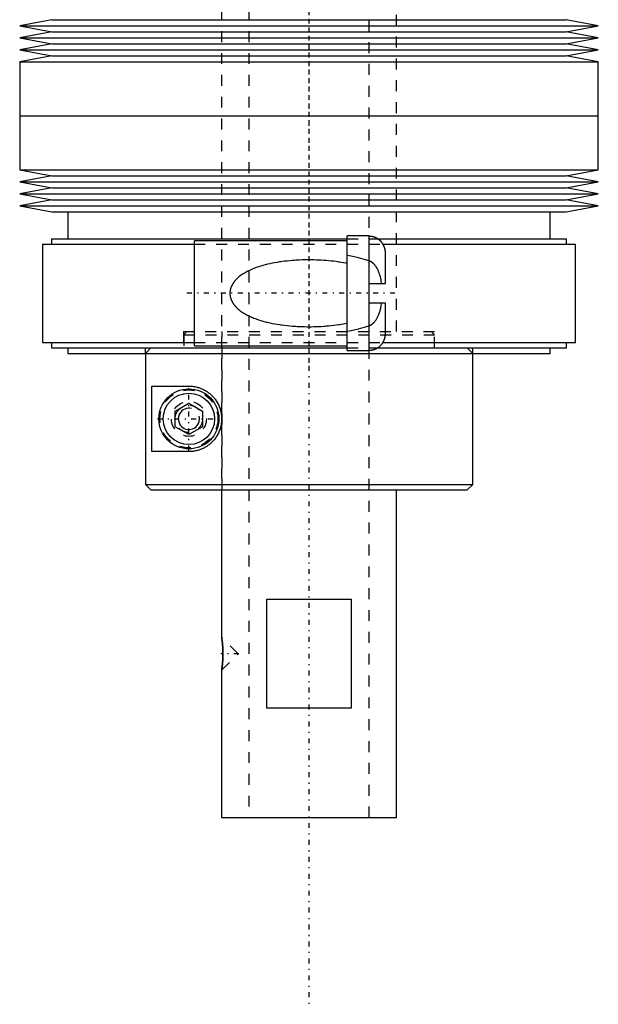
# Model space of a CAD drawing. Extents: x -88 to 88, y -517 to 214.
# Tile 1 of 6: x -27 to 27, y -517 to -427. Entities that reach past the tile are written whole.
import ezdxf

# ---------------------------------------------------------------- set-up
doc = ezdxf.new("R2010")
doc.units = 0
doc.linetypes.add('CENTER', pattern=[1.5, 0.45, -0.5, 0.05, -0.5])
doc.linetypes.add('DASHED', pattern=[2, 1, -1])
for name, color, linetype in [('AM_0', 7, 'CONTINUOUS'), ('AM_10', 7, 'CONTINUOUS'), ('AM_3', 7, 'DASHED'), ('AM_7', 7, 'CENTER')]:
    doc.layers.add(name, color=color, linetype=linetype)

msp = doc.modelspace()

# ---------------------------------------------------------------- linework, layer by layer
at = {"layer": 'AM_0', "color": 7, "linetype": 'CONTINUOUS'}
for p, q in [((-23.55, -426.95), (-26.5, -427.5)), ((-23.55, -426.95), (23.55, -426.95)), ((26.5, -427.5), (23.55, -426.95)), ((-26.5, -427.5), (-23.55, -428.05)), ((-26.5, -427.5), (26.5, -427.5)), ((-23.55, -428.05), (-26.5, -428.6)), ((-23.55, -428.05), (23.55, -428.05)), ((23.55, -428.05), (26.5, -427.5)), ((26.5, -428.6), (23.55, -428.05)), ((-26.5, -428.6), (-23.55, -429.15)), ((-26.5, -428.6), (26.5, -428.6)), ((23.55, -429.15), (26.5, -428.6)), ((-23.55, -429.15), (-26.5, -429.7)), ((-26.5, -429.7), (-23.55, -430.25)), ((-26.5, -429.7), (26.5, -429.7)), ((-23.55, -429.15), (23.55, -429.15)), ((26.5, -429.7), (23.55, -429.15)), ((23.55, -430.25), (26.5, -429.7)), ((-23.55, -430.25), (-26.5, -430.8)), ((-26.5, -430.8), (-26.5, -435.75)), ((-26.5, -430.8), (26.5, -430.8)), ((-23.55, -430.25), (23.55, -430.25)), ((26.5, -430.8), (23.55, -430.25)), ((26.5, -435.75), (26.5, -430.8)), ((-26.5, -435.75), (-26.5, -440.7)), ((-26.5, -435.75), (26.5, -435.75)), ((-26.5, -435.75), (0, -435.75)), ((26.5, -440.7), (26.5, -435.75)), ((-26.5, -440.7), (-23.55, -441.25)), ((-26.5, -440.7), (26.5, -440.7)), ((23.55, -441.25), (26.5, -440.7)), ((-23.55, -441.25), (-26.5, -441.8)), ((-23.55, -441.25), (23.55, -441.25)), ((26.5, -441.8), (23.55, -441.25)), ((-26.5, -441.8), (-23.55, -442.35)), ((-26.5, -441.8), (26.5, -441.8)), ((-23.55, -442.35), (-26.5, -442.9)), ((-23.55, -442.35), (23.55, -442.35)), ((23.55, -442.35), (26.5, -441.8)), ((26.5, -442.9), (23.55, -442.35)), ((-26.5, -442.9), (-23.55, -443.45)), ((-26.5, -442.9), (26.5, -442.9)), ((-23.55, -443.45), (-26.5, -444)), ((-23.55, -443.45), (23.55, -443.45)), ((23.55, -443.45), (26.5, -442.9)), ((26.5, -444), (23.55, -443.45)), ((-26.5, -444), (-23.55, -444.55)), ((-26.5, -444), (26.5, -444)), ((23.55, -444.55), (26.5, -444)), ((-23.55, -444.55), (23.55, -444.55)), ((-22.1, -444.55), (-22.1, -447)), ((22.1, -447), (22.1, -444.55)), ((-23.6, -447), (-23.6, -447.5)), ((-23.6, -447), (3.504, -447)), ((5.5, -446.75), (3.5, -446.75)), ((3.5, -457.25), (3.5, -446.75)), ((5.5, -457.25), (5.5, -446.75)), ((6.272, -447), (23.6, -447)), ((23.6, -447.5), (23.6, -447)), ((-24.4, -447.5), (-24.4, -456.5)), ((-24.4, -447.5), (-10.5, -447.5)), ((3.5, -447.2), (-10.5, -447.2)), ((-10.5, -456.8), (-10.5, -447.2)), ((6.779, -447.5), (24.4, -447.5)), ((24.4, -456.5), (24.4, -447.5)), ((7, -451.1), (7, -448.298)), ((5.5, -451.1), (7, -451.1)), ((7, -452.9), (5.5, -452.9)), ((7, -455.702), (7, -452.9)), ((-24.4, -456.5), (-10.5, -456.5)), ((-23.6, -456.5), (-23.6, -457)), ((-23.6, -457), (3.504, -457)), ((-22.1, -457), (-22.1, -457.5)), ((-10.5, -456.8), (3.5, -456.8)), ((6.278, -457), (23.6, -457)), ((6.779, -456.5), (24.4, -456.5)), ((22.1, -457.5), (22.1, -457)), ((23.6, -457), (23.6, -456.5)), ((-22.1, -457.5), (22.1, -457.5)), ((-14.981, -457.5), (-14.981, -469.5)), ((3.5, -457.25), (5.5, -457.25)), ((15, -469.5), (15, -457.5)), ((-14.385, -460.5), (-11, -460.5)), ((-14.385, -466.5), (-14.385, -460.5)), ((-12.25, -462.778), (-11, -462.057)), ((-11, -462.057), (-9.75, -462.778)), ((-12.25, -464.222), (-12.25, -462.778)), ((-9.75, -462.778), (-9.75, -464.222)), ((-11, -464.943), (-12.25, -464.222)), ((-9.75, -464.222), (-11, -464.943)), ((-11, -466.5), (-14.385, -466.5)), ((-14.981, -469.5), (15, -469.5)), ((-14.481, -470), (-14.981, -469.5)), ((14.5, -470), (15, -469.5)), ((-14.481, -470), (14.5, -470)), ((-8, -470), (-8, -483.5)), ((8, -500), (8, -470)), ((-3.873, -480), (3.873, -480)), ((-3.873, -490), (-3.873, -480)), ((3.873, -480), (3.873, -490)), ((-7.995, -483.53), (-8, -483.503)), ((-7.981, -483.622), (-7.989, -483.569)), ((-7.95, -483.861), (-7.961, -483.77)), ((-8, -486.5), (-7.995, -486.468)), ((-8, -486.5), (-8, -500)), ((-7.991, -486.441), (-7.974, -486.329)), ((-7.961, -486.228), (-7.949, -486.134)), ((3.873, -490), (-3.873, -490)), ((-8, -500), (8, -500))]:
    msp.add_line(p, q, dxfattribs=at)
for points in [[(7, -448.298, 0), (7, -448.288, 0), (7, -448.267, 0), (6.999, -448.246, 0), (6.999, -448.235, 0), (6.998, -448.224, 0), (6.997, -448.203, 0), (6.996, -448.181, 0), (6.994, -448.159, 0), (6.992, -448.137, 0), (6.989, -448.115, 0), (6.988, -448.104, 0), (6.986, -448.093, 0), (6.983, -448.071, 0), (6.98, -448.049, 0), (6.976, -448.026, 0), (6.972, -448.004, 0), (6.967, -447.982, 0), (6.965, -447.971, 0), (6.962, -447.96, 0), (6.957, -447.938, 0), (6.952, -447.916, 0), (6.949, -447.906, 0), (6.946, -447.895, 0), (6.94, -447.873, 0), (6.934, -447.852, 0), (6.93, -447.842, 0), (6.927, -447.831, 0), (6.92, -447.81, 0), (6.913, -447.79, 0), (6.906, -447.77, 0), (6.899, -447.75, 0), (6.891, -447.73, 0), (6.887, -447.721, 0), (6.883, -447.711, 0), (6.875, -447.692, 0), (6.866, -447.673, 0), (6.858, -447.653, 0), (6.848, -447.634, 0), (6.839, -447.614, 0), (6.834, -447.604, 0), (6.829, -447.595, 0), (6.818, -447.575, 0), (6.808, -447.556, 0), (6.797, -447.536, 0), (6.785, -447.517, 0), (6.774, -447.498, 0), (6.768, -447.488, 0), (6.762, -447.479, 0), (6.75, -447.46, 0), (6.737, -447.441, 0), (6.724, -447.422, 0), (6.711, -447.404, 0), (6.698, -447.386, 0), (6.691, -447.377, 0), (6.684, -447.368, 0), (6.671, -447.351, 0), (6.657, -447.333, 0), (6.643, -447.316, 0), (6.628, -447.3, 0), (6.614, -447.284, 0), (6.607, -447.276, 0), (6.6, -447.268, 0), (6.585, -447.252, 0), (6.571, -447.237, 0), (6.563, -447.23, 0), (6.556, -447.222, 0), (6.541, -447.208, 0), (6.526, -447.193, 0), (6.518, -447.186, 0), (6.51, -447.178, 0), (6.494, -447.164, 0), (6.478, -447.15, 0), (6.461, -447.135, 0), (6.444, -447.121, 0), (6.427, -447.107, 0), (6.418, -447.1, 0), (6.409, -447.094, 0), (6.392, -447.08, 0), (6.373, -447.067, 0), (6.355, -447.054, 0), (6.336, -447.041, 0), (6.318, -447.029, 0), (6.308, -447.022, 0), (6.299, -447.016, 0), (6.28, -447.004, 0), (6.26, -446.993, 0), (6.241, -446.982, 0), (6.222, -446.971, 0), (6.202, -446.96, 0), (6.193, -446.955, 0), (6.183, -446.95, 0), (6.163, -446.94, 0), (6.144, -446.931, 0), (6.124, -446.921, 0), (6.105, -446.913, 0), (6.086, -446.904, 0), (6.076, -446.9, 0), (6.067, -446.896, 0), (6.047, -446.889, 0), (6.028, -446.881, 0), (6.008, -446.873, 0), (5.987, -446.866, 0), (5.967, -446.859, 0), (5.956, -446.856, 0), (5.946, -446.853, 0), (5.925, -446.846, 0), (5.903, -446.84, 0), (5.892, -446.837, 0), (5.882, -446.834, 0), (5.86, -446.829, 0), (5.838, -446.823, 0), (5.827, -446.821, 0), (5.816, -446.818, 0), (5.794, -446.814, 0), (5.772, -446.809, 0), (5.75, -446.805, 0), (5.728, -446.802, 0), (5.705, -446.799, 0), (5.694, -446.797, 0), (5.683, -446.796, 0), (5.661, -446.793, 0), (5.639, -446.791, 0), (5.617, -446.789, 0), (5.595, -446.787, 0), (5.574, -446.786, 0), (5.563, -446.786, 0), (5.552, -446.785, 0), (5.531, -446.785, 0), (5.51, -446.784, 0), (5.5, -446.784, 0)], [(5.5, -457.216, 0), (5.51, -457.216, 0), (5.531, -457.215, 0), (5.552, -457.215, 0), (5.563, -457.214, 0), (5.574, -457.214, 0), (5.595, -457.213, 0), (5.617, -457.211, 0), (5.639, -457.209, 0), (5.661, -457.207, 0), (5.683, -457.204, 0), (5.694, -457.203, 0), (5.705, -457.201, 0), (5.728, -457.198, 0), (5.75, -457.195, 0), (5.772, -457.191, 0), (5.794, -457.186, 0), (5.816, -457.182, 0), (5.827, -457.179, 0), (5.838, -457.177, 0), (5.86, -457.171, 0), (5.882, -457.166, 0), (5.892, -457.163, 0), (5.903, -457.16, 0), (5.925, -457.154, 0), (5.946, -457.147, 0), (5.956, -457.144, 0), (5.967, -457.141, 0), (5.987, -457.134, 0), (6.008, -457.127, 0), (6.028, -457.119, 0), (6.047, -457.111, 0), (6.067, -457.104, 0), (6.076, -457.1, 0), (6.086, -457.096, 0), (6.105, -457.087, 0), (6.124, -457.079, 0), (6.144, -457.069, 0), (6.163, -457.06, 0), (6.183, -457.05, 0), (6.193, -457.045, 0), (6.202, -457.04, 0), (6.222, -457.029, 0), (6.241, -457.018, 0), (6.26, -457.007, 0), (6.28, -456.996, 0), (6.299, -456.984, 0), (6.308, -456.978, 0), (6.318, -456.971, 0), (6.336, -456.959, 0), (6.355, -456.946, 0), (6.373, -456.933, 0), (6.392, -456.92, 0), (6.409, -456.906, 0), (6.418, -456.9, 0), (6.427, -456.893, 0), (6.444, -456.879, 0), (6.461, -456.865, 0), (6.478, -456.85, 0), (6.494, -456.836, 0), (6.51, -456.822, 0), (6.518, -456.814, 0), (6.526, -456.807, 0), (6.541, -456.792, 0), (6.556, -456.778, 0), (6.563, -456.77, 0), (6.571, -456.763, 0), (6.585, -456.748, 0), (6.6, -456.732, 0), (6.607, -456.724, 0), (6.614, -456.716, 0), (6.628, -456.7, 0), (6.643, -456.684, 0), (6.657, -456.667, 0), (6.671, -456.649, 0), (6.684, -456.632, 0), (6.691, -456.623, 0), (6.698, -456.614, 0), (6.711, -456.596, 0), (6.724, -456.578, 0), (6.737, -456.559, 0), (6.75, -456.54, 0), (6.762, -456.521, 0), (6.768, -456.512, 0), (6.774, -456.502, 0), (6.785, -456.483, 0), (6.797, -456.464, 0), (6.808, -456.444, 0), (6.818, -456.425, 0), (6.829, -456.405, 0), (6.834, -456.396, 0), (6.839, -456.386, 0), (6.848, -456.366, 0), (6.858, -456.347, 0), (6.866, -456.327, 0), (6.875, -456.308, 0), (6.883, -456.289, 0), (6.887, -456.279, 0), (6.891, -456.27, 0), (6.899, -456.25, 0), (6.906, -456.23, 0), (6.913, -456.21, 0), (6.92, -456.19, 0), (6.927, -456.169, 0), (6.93, -456.158, 0), (6.934, -456.148, 0), (6.94, -456.127, 0), (6.946, -456.105, 0), (6.949, -456.094, 0), (6.952, -456.084, 0), (6.957, -456.062, 0), (6.962, -456.04, 0), (6.965, -456.029, 0), (6.967, -456.018, 0), (6.972, -455.996, 0), (6.976, -455.974, 0), (6.98, -455.951, 0), (6.983, -455.929, 0), (6.986, -455.907, 0), (6.988, -455.896, 0), (6.989, -455.885, 0), (6.992, -455.863, 0), (6.994, -455.841, 0), (6.996, -455.819, 0), (6.997, -455.797, 0), (6.998, -455.776, 0), (6.999, -455.765, 0), (6.999, -455.754, 0), (7, -455.733, 0), (7, -455.712, 0), (7, -455.702, 0)], [(-11, -460.5, 0), (-10.967, -460.5, 0), (-10.899, -460.502, 0), (-10.83, -460.505, 0), (-10.796, -460.507, 0), (-10.761, -460.51, 0), (-10.69, -460.516, 0), (-10.619, -460.524, 0), (-10.547, -460.534, 0), (-10.474, -460.547, 0), (-10.4, -460.561, 0), (-10.363, -460.568, 0), (-10.326, -460.577, 0), (-10.252, -460.595, 0), (-10.177, -460.615, 0), (-10.102, -460.637, 0), (-10.027, -460.662, 0), (-9.953, -460.689, 0), (-9.915, -460.703, 0), (-9.878, -460.718, 0), (-9.803, -460.749, 0), (-9.729, -460.783, 0), (-9.691, -460.8, 0), (-9.654, -460.819, 0), (-9.581, -460.857, 0), (-9.508, -460.897, 0), (-9.472, -460.918, 0), (-9.436, -460.94, 0), (-9.364, -460.985, 0), (-9.294, -461.033, 0), (-9.224, -461.082, 0), (-9.156, -461.134, 0), (-9.088, -461.188, 0), (-9.055, -461.216, 0), (-9.022, -461.244, 0), (-8.958, -461.302, 0), (-8.895, -461.363, 0), (-8.833, -461.425, 0), (-8.773, -461.489, 0), (-8.715, -461.556, 0), (-8.686, -461.591, 0), (-8.657, -461.626, 0), (-8.601, -461.699, 0), (-8.546, -461.775, 0), (-8.492, -461.853, 0), (-8.441, -461.934, 0), (-8.392, -462.018, 0), (-8.368, -462.061, 0), (-8.345, -462.104, 0), (-8.3, -462.192, 0), (-8.258, -462.282, 0), (-8.219, -462.374, 0), (-8.183, -462.468, 0), (-8.15, -462.563, 0), (-8.135, -462.611, 0), (-8.12, -462.66, 0), (-8.093, -462.757, 0), (-8.07, -462.856, 0), (-8.05, -462.955, 0), (-8.033, -463.054, 0), (-8.02, -463.154, 0), (-8.015, -463.204, 0), (-8.01, -463.253, 0), (-8.004, -463.353, 0), (-8, -463.451, 0), (-8, -463.5, 0), (-8, -463.549, 0), (-8.004, -463.647, 0), (-8.01, -463.747, 0), (-8.015, -463.796, 0), (-8.02, -463.846, 0), (-8.033, -463.946, 0), (-8.05, -464.045, 0), (-8.07, -464.144, 0), (-8.093, -464.243, 0), (-8.12, -464.34, 0), (-8.135, -464.389, 0), (-8.15, -464.437, 0), (-8.183, -464.532, 0), (-8.219, -464.626, 0), (-8.258, -464.718, 0), (-8.3, -464.808, 0), (-8.345, -464.896, 0), (-8.368, -464.939, 0), (-8.392, -464.982, 0), (-8.441, -465.066, 0), (-8.492, -465.147, 0), (-8.546, -465.225, 0), (-8.601, -465.301, 0), (-8.657, -465.374, 0), (-8.686, -465.409, 0), (-8.715, -465.444, 0), (-8.773, -465.511, 0), (-8.833, -465.575, 0), (-8.895, -465.637, 0), (-8.958, -465.698, 0), (-9.022, -465.756, 0), (-9.055, -465.784, 0), (-9.088, -465.812, 0), (-9.156, -465.866, 0), (-9.224, -465.918, 0), (-9.294, -465.967, 0), (-9.364, -466.015, 0), (-9.436, -466.06, 0), (-9.472, -466.082, 0), (-9.508, -466.103, 0), (-9.581, -466.143, 0), (-9.654, -466.181, 0), (-9.691, -466.2, 0), (-9.729, -466.217, 0), (-9.803, -466.251, 0), (-9.878, -466.282, 0), (-9.915, -466.297, 0), (-9.953, -466.311, 0), (-10.027, -466.338, 0), (-10.102, -466.363, 0), (-10.177, -466.385, 0), (-10.252, -466.405, 0), (-10.326, -466.423, 0), (-10.363, -466.432, 0), (-10.4, -466.439, 0), (-10.474, -466.453, 0), (-10.547, -466.466, 0), (-10.619, -466.476, 0), (-10.69, -466.484, 0), (-10.761, -466.49, 0), (-10.796, -466.493, 0), (-10.83, -466.495, 0), (-10.899, -466.498, 0), (-10.967, -466.5, 0), (-11, -466.5, 0)], [(-8, -483.5, 0), (-8, -483.5, 0), (-8, -483.501, 0), (-7.999, -483.504, 0), (-7.999, -483.506, 0), (-7.999, -483.508, 0), (-7.998, -483.513, 0), (-7.997, -483.52, 0), (-7.996, -483.528, 0), (-7.994, -483.538, 0), (-7.992, -483.548, 0), (-7.992, -483.554, 0), (-7.991, -483.561, 0), (-7.989, -483.574, 0), (-7.986, -483.589, 0), (-7.984, -483.605, 0), (-7.981, -483.622, 0), (-7.979, -483.641, 0), (-7.977, -483.651, 0), (-7.976, -483.661, 0), (-7.973, -483.682, 0), (-7.97, -483.704, 0), (-7.968, -483.715, 0), (-7.967, -483.727, 0), (-7.964, -483.751, 0), (-7.96, -483.777, 0), (-7.959, -483.789, 0), (-7.957, -483.803, 0), (-7.953, -483.83, 0), (-7.95, -483.857, 0), (-7.947, -483.886, 0), (-7.943, -483.915, 0), (-7.94, -483.944, 0), (-7.938, -483.959, 0), (-7.937, -483.974, 0), (-7.933, -484.005, 0), (-7.93, -484.037, 0), (-7.927, -484.07, 0), (-7.923, -484.104, 0), (-7.92, -484.139, 0), (-7.918, -484.157, 0), (-7.917, -484.175, 0), (-7.914, -484.211, 0), (-7.91, -484.248, 0), (-7.908, -484.286, 0), (-7.905, -484.324, 0), (-7.902, -484.363, 0), (-7.901, -484.383, 0), (-7.899, -484.403, 0), (-7.897, -484.443, 0), (-7.894, -484.483, 0), (-7.892, -484.524, 0), (-7.89, -484.566, 0), (-7.888, -484.607, 0), (-7.888, -484.628, 0), (-7.887, -484.649, 0), (-7.885, -484.69, 0), (-7.884, -484.732, 0), (-7.883, -484.774, 0), (-7.882, -484.815, 0), (-7.881, -484.857, 0), (-7.881, -484.878, 0), (-7.881, -484.898, 0), (-7.88, -484.939, 0), (-7.88, -484.98, 0), (-7.88, -485, 0), (-7.88, -485.02, 0), (-7.88, -485.061, 0), (-7.881, -485.102, 0), (-7.881, -485.123, 0), (-7.881, -485.144, 0), (-7.882, -485.185, 0), (-7.883, -485.227, 0), (-7.884, -485.269, 0), (-7.885, -485.311, 0), (-7.887, -485.352, 0), (-7.888, -485.373, 0), (-7.888, -485.394, 0), (-7.89, -485.435, 0), (-7.892, -485.477, 0), (-7.895, -485.518, 0), (-7.897, -485.558, 0), (-7.899, -485.598, 0), (-7.901, -485.618, 0), (-7.902, -485.638, 0), (-7.905, -485.677, 0), (-7.908, -485.715, 0), (-7.911, -485.753, 0), (-7.914, -485.79, 0), (-7.917, -485.827, 0), (-7.918, -485.844, 0), (-7.92, -485.862, 0), (-7.923, -485.897, 0), (-7.927, -485.93, 0), (-7.93, -485.963, 0), (-7.933, -485.995, 0), (-7.937, -486.026, 0), (-7.938, -486.041, 0), (-7.94, -486.056, 0), (-7.943, -486.086, 0), (-7.947, -486.115, 0), (-7.95, -486.143, 0), (-7.954, -486.171, 0), (-7.957, -486.198, 0), (-7.959, -486.211, 0), (-7.96, -486.224, 0), (-7.964, -486.249, 0), (-7.967, -486.274, 0), (-7.968, -486.285, 0), (-7.97, -486.297, 0), (-7.973, -486.319, 0), (-7.976, -486.34, 0), (-7.977, -486.35, 0), (-7.979, -486.359, 0), (-7.981, -486.378, 0), (-7.984, -486.395, 0), (-7.986, -486.411, 0), (-7.989, -486.426, 0), (-7.991, -486.44, 0), (-7.992, -486.446, 0), (-7.992, -486.452, 0), (-7.994, -486.462, 0), (-7.996, -486.472, 0), (-7.997, -486.48, 0), (-7.998, -486.487, 0), (-7.999, -486.492, 0), (-7.999, -486.494, 0), (-7.999, -486.496, 0), (-8, -486.499, 0), (-8, -486.5, 0), (-8, -486.5, 0)]]:
    msp.add_polyline3d(points, dxfattribs=at)
for radius in [2.75, 2.35]:
    msp.add_circle((-11, -463.5), radius, dxfattribs=at)
at = {"layer": 'AM_10', "color": 7, "linetype": 'CONTINUOUS'}
msp.add_arc((-11, -463.5), 0.974, 75, 15, dxfattribs=at)
at = {"layer": 'AM_3', "color": 6, "linetype": 'DASHED'}
for p, q in [((-8, -158), (-8, -470)), ((-5.5, -158), (-5.5, -500)), ((5.5, -500), (5.5, -158)), ((8, -455.5), (8, -158)), ((3.504, -447), (6.272, -447)), ((-10.5, -447.5), (6.779, -447.5)), ((-11.5, -455.5), (-11.5, -457)), ((-11.5, -455.5), (11.5, -455.5)), ((-11.476, -455.8), (-11.175, -455.5)), ((-11.476, -455.8), (11.5, -455.8)), ((-11.476, -455.8), (-11.476, -457)), ((-7.965, -470), (-7.965, -455.5)), ((11.5, -455.8), (11.2, -455.5)), ((11.5, -457), (11.5, -455.5)), ((11.5, -457), (11.5, -455.8)), ((-15, -457), (-15, -457.5)), ((-14.981, -457.5), (-14.481, -457)), ((-10.5, -456.5), (6.779, -456.5)), ((3.504, -457), (6.278, -457)), ((15, -457.5), (14.5, -457)), ((15, -457.5), (15, -457)), ((-6.5, -485), (-8, -483.5)), ((-7.989, -483.569), (-7.995, -483.53)), ((-7.961, -483.77), (-7.981, -483.622)), ((-8, -486.5), (-6.5, -485)), ((-7.995, -486.468), (-7.991, -486.441)), ((-7.974, -486.329), (-7.961, -486.228))]:
    msp.add_line(p, q, dxfattribs=at)
for points in [[(3.5, -449.276, 0), (3.39, -449.254, 0), (3.169, -449.211, 0), (2.945, -449.172, 0), (2.832, -449.154, 0), (2.719, -449.136, 0), (2.491, -449.103, 0), (2.262, -449.074, 0), (2.033, -449.048, 0), (1.803, -449.025, 0), (1.573, -449.005, 0), (1.458, -448.996, 0), (1.344, -448.988, 0), (1.116, -448.973, 0), (0.89, -448.962, 0), (0.666, -448.953, 0), (0.445, -448.947, 0), (0.226, -448.943, 0), (0.119, -448.943, 0), (0.012, -448.942, 0), (-0.202, -448.943, 0), (-0.42, -448.947, 0), (-0.53, -448.949, 0), (-0.641, -448.952, 0), (-0.865, -448.961, 0), (-1.091, -448.972, 0), (-1.205, -448.979, 0), (-1.319, -448.986, 0), (-1.548, -449.003, 0), (-1.777, -449.022, 0), (-2.007, -449.045, 0), (-2.237, -449.071, 0), (-2.466, -449.1, 0), (-2.58, -449.116, 0), (-2.694, -449.132, 0), (-2.92, -449.168, 0), (-3.144, -449.207, 0), (-3.366, -449.249, 0), (-3.585, -449.294, 0), (-3.8, -449.343, 0), (-3.906, -449.369, 0), (-4.011, -449.396, 0), (-4.218, -449.451, 0), (-4.421, -449.51, 0), (-4.626, -449.575, 0), (-4.835, -449.647, 0), (-5.047, -449.727, 0), (-5.152, -449.769, 0), (-5.257, -449.814, 0), (-5.464, -449.907, 0), (-5.665, -450.007, 0), (-5.858, -450.113, 0), (-6.039, -450.223, 0), (-6.213, -450.341, 0), (-6.3, -450.405, 0), (-6.385, -450.472, 0), (-6.482, -450.553, 0), (-6.509, -450.577, 0), (-6.536, -450.601, 0), (-6.549, -450.614, 0), (-6.563, -450.626, 0), (-6.589, -450.651, 0), (-6.615, -450.676, 0), (-6.641, -450.702, 0), (-6.666, -450.728, 0), (-6.691, -450.754, 0), (-6.704, -450.767, 0), (-6.716, -450.78, 0), (-6.74, -450.807, 0), (-6.764, -450.834, 0), (-6.788, -450.862, 0), (-6.811, -450.89, 0), (-6.833, -450.918, 0), (-6.844, -450.932, 0), (-6.855, -450.946, 0), (-6.877, -450.975, 0), (-6.898, -451.004, 0), (-6.919, -451.033, 0), (-6.939, -451.062, 0), (-6.959, -451.092, 0), (-6.968, -451.107, 0), (-6.978, -451.122, 0), (-6.996, -451.152, 0), (-7.014, -451.183, 0), (-7.032, -451.214, 0), (-7.048, -451.245, 0), (-7.065, -451.276, 0), (-7.073, -451.292, 0), (-7.08, -451.308, 0), (-7.095, -451.34, 0), (-7.109, -451.372, 0), (-7.116, -451.388, 0), (-7.123, -451.404, 0), (-7.136, -451.436, 0), (-7.148, -451.469, 0), (-7.154, -451.486, 0), (-7.16, -451.502, 0), (-7.171, -451.535, 0), (-7.181, -451.569, 0), (-7.19, -451.602, 0), (-7.199, -451.636, 0), (-7.207, -451.67, 0), (-7.211, -451.687, 0), (-7.214, -451.704, 0), (-7.221, -451.738, 0), (-7.226, -451.773, 0), (-7.231, -451.807, 0), (-7.235, -451.842, 0), (-7.239, -451.877, 0), (-7.24, -451.894, 0), (-7.241, -451.912, 0), (-7.243, -451.947, 0), (-7.244, -451.982, 0), (-7.244, -452, 0), (-7.244, -452.018, 0), (-7.243, -452.053, 0), (-7.241, -452.088, 0), (-7.24, -452.106, 0), (-7.239, -452.123, 0), (-7.235, -452.158, 0), (-7.231, -452.193, 0), (-7.226, -452.227, 0), (-7.221, -452.262, 0), (-7.214, -452.296, 0), (-7.211, -452.313, 0), (-7.207, -452.33, 0), (-7.199, -452.364, 0), (-7.19, -452.398, 0), (-7.181, -452.431, 0), (-7.171, -452.465, 0), (-7.16, -452.498, 0), (-7.154, -452.514, 0), (-7.148, -452.531, 0), (-7.136, -452.564, 0), (-7.123, -452.596, 0), (-7.116, -452.612, 0), (-7.109, -452.628, 0), (-7.095, -452.66, 0), (-7.08, -452.692, 0), (-7.073, -452.708, 0), (-7.065, -452.724, 0), (-7.048, -452.755, 0), (-7.032, -452.786, 0), (-7.014, -452.817, 0), (-6.996, -452.848, 0), (-6.978, -452.878, 0), (-6.968, -452.893, 0), (-6.959, -452.908, 0), (-6.939, -452.938, 0), (-6.919, -452.967, 0), (-6.898, -452.996, 0), (-6.877, -453.025, 0), (-6.855, -453.054, 0), (-6.844, -453.068, 0), (-6.833, -453.082, 0), (-6.811, -453.11, 0), (-6.788, -453.138, 0), (-6.764, -453.166, 0), (-6.74, -453.193, 0), (-6.716, -453.22, 0), (-6.704, -453.233, 0), (-6.691, -453.246, 0), (-6.666, -453.272, 0), (-6.641, -453.298, 0), (-6.615, -453.324, 0), (-6.589, -453.349, 0), (-6.563, -453.374, 0), (-6.549, -453.386, 0), (-6.536, -453.399, 0), (-6.509, -453.423, 0), (-6.482, -453.447, 0), (-6.385, -453.528, 0), (-6.3, -453.595, 0), (-6.213, -453.659, 0), (-6.039, -453.777, 0), (-5.858, -453.887, 0), (-5.665, -453.993, 0), (-5.464, -454.093, 0), (-5.257, -454.186, 0), (-5.152, -454.231, 0), (-5.047, -454.273, 0), (-4.835, -454.353, 0), (-4.626, -454.425, 0), (-4.421, -454.49, 0), (-4.218, -454.549, 0), (-4.011, -454.604, 0), (-3.906, -454.631, 0), (-3.8, -454.657, 0), (-3.585, -454.706, 0), (-3.366, -454.751, 0), (-3.144, -454.793, 0), (-2.92, -454.832, 0), (-2.694, -454.868, 0), (-2.58, -454.884, 0), (-2.466, -454.9, 0), (-2.237, -454.929, 0), (-2.007, -454.955, 0), (-1.777, -454.978, 0), (-1.548, -454.997, 0), (-1.319, -455.014, 0), (-1.205, -455.021, 0), (-1.091, -455.028, 0), (-0.865, -455.039, 0), (-0.641, -455.048, 0), (-0.53, -455.051, 0), (-0.42, -455.053, 0), (-0.202, -455.057, 0), (0.012, -455.058, 0), (0.119, -455.057, 0), (0.226, -455.057, 0), (0.445, -455.053, 0), (0.666, -455.047, 0), (0.89, -455.038, 0), (1.116, -455.027, 0), (1.344, -455.012, 0), (1.458, -455.004, 0), (1.573, -454.995, 0), (1.803, -454.975, 0), (2.033, -454.952, 0), (2.262, -454.926, 0), (2.491, -454.897, 0), (2.719, -454.864, 0), (2.832, -454.846, 0), (2.945, -454.828, 0), (3.169, -454.789, 0), (3.39, -454.746, 0), (3.5, -454.724, 0)], [(5.5, -449.028, 0), (5.179, -448.926, 0), (4.532, -448.752, 0), (3.85, -448.606, 0), (3.5, -448.544, 0)], [(6.652, -451.1, 0), (6.642, -451.031, 0), (6.621, -450.893, 0), (6.596, -450.755, 0), (6.582, -450.686, 0), (6.568, -450.618, 0), (6.535, -450.482, 0), (6.498, -450.348, 0), (6.456, -450.215, 0), (6.409, -450.084, 0), (6.356, -449.955, 0), (6.328, -449.891, 0), (6.297, -449.829, 0), (6.232, -449.707, 0), (6.161, -449.589, 0), (6.115, -449.523, 0), (6.102, -449.505, 0), (6.088, -449.486, 0), (6.081, -449.477, 0), (6.074, -449.468, 0), (6.06, -449.45, 0), (6.046, -449.432, 0), (6.031, -449.415, 0), (6.017, -449.397, 0), (6.002, -449.38, 0), (5.994, -449.372, 0), (5.986, -449.363, 0), (5.971, -449.346, 0), (5.955, -449.33, 0), (5.939, -449.314, 0), (5.923, -449.298, 0), (5.907, -449.282, 0), (5.899, -449.274, 0), (5.89, -449.267, 0), (5.873, -449.251, 0), (5.856, -449.237, 0), (5.848, -449.229, 0), (5.839, -449.222, 0), (5.822, -449.208, 0), (5.804, -449.194, 0), (5.795, -449.187, 0), (5.786, -449.18, 0), (5.768, -449.167, 0), (5.749, -449.154, 0), (5.73, -449.142, 0), (5.711, -449.13, 0), (5.692, -449.118, 0), (5.683, -449.112, 0), (5.673, -449.106, 0), (5.653, -449.096, 0), (5.634, -449.085, 0), (5.614, -449.075, 0), (5.593, -449.065, 0), (5.573, -449.056, 0), (5.563, -449.052, 0), (5.552, -449.048, 0), (5.532, -449.04, 0), (5.511, -449.032, 0), (5.5, -449.028, 0)], [(5.5, -454.972, 0), (5.509, -454.969, 0), (5.526, -454.963, 0), (5.543, -454.956, 0), (5.552, -454.952, 0), (5.56, -454.949, 0), (5.577, -454.942, 0), (5.594, -454.934, 0), (5.611, -454.926, 0), (5.627, -454.918, 0), (5.644, -454.91, 0), (5.652, -454.905, 0), (5.66, -454.901, 0), (5.676, -454.892, 0), (5.692, -454.882, 0), (5.708, -454.873, 0), (5.724, -454.863, 0), (5.739, -454.853, 0), (5.747, -454.847, 0), (5.754, -454.842, 0), (5.77, -454.831, 0), (5.785, -454.821, 0), (5.792, -454.815, 0), (5.8, -454.809, 0), (5.814, -454.798, 0), (5.829, -454.786, 0), (5.836, -454.781, 0), (5.843, -454.775, 0), (5.857, -454.763, 0), (5.871, -454.75, 0), (5.885, -454.738, 0), (5.899, -454.725, 0), (5.913, -454.713, 0), (5.919, -454.706, 0), (5.926, -454.7, 0), (5.939, -454.686, 0), (5.952, -454.673, 0), (5.965, -454.66, 0), (5.978, -454.646, 0), (5.991, -454.632, 0), (5.997, -454.625, 0), (6.004, -454.618, 0), (6.016, -454.603, 0), (6.029, -454.588, 0), (6.073, -454.534, 0), (6.146, -454.433, 0), (6.217, -454.32, 0), (6.251, -454.259, 0), (6.285, -454.196, 0), (6.35, -454.06, 0), (6.41, -453.914, 0), (6.463, -453.764, 0), (6.51, -453.61, 0), (6.551, -453.454, 0), (6.569, -453.375, 0), (6.586, -453.296, 0), (6.616, -453.137, 0), (6.641, -452.979, 0), (6.652, -452.9, 0)], [(3.5, -455.456, 0), (3.85, -455.394, 0), (4.532, -455.248, 0), (5.179, -455.074, 0), (5.5, -454.972, 0)], [(-7.949, -486.134, 0), (-7.948, -486.126, 0), (-7.946, -486.11, 0), (-7.944, -486.093, 0), (-7.943, -486.085, 0), (-7.942, -486.077, 0), (-7.94, -486.06, 0), (-7.938, -486.043, 0), (-7.937, -486.026, 0), (-7.935, -486.009, 0), (-7.933, -485.992, 0), (-7.932, -485.983, 0), (-7.931, -485.974, 0), (-7.929, -485.956, 0), (-7.927, -485.937, 0), (-7.925, -485.919, 0), (-7.924, -485.899, 0), (-7.922, -485.88, 0), (-7.921, -485.87, 0), (-7.92, -485.861, 0), (-7.918, -485.841, 0), (-7.916, -485.821, 0), (-7.915, -485.81, 0), (-7.915, -485.8, 0), (-7.913, -485.78, 0), (-7.911, -485.759, 0), (-7.91, -485.748, 0), (-7.909, -485.738, 0), (-7.908, -485.716, 0), (-7.906, -485.695, 0), (-7.904, -485.673, 0), (-7.903, -485.652, 0), (-7.901, -485.629, 0), (-7.901, -485.618, 0), (-7.9, -485.607, 0), (-7.899, -485.585, 0), (-7.897, -485.563, 0), (-7.896, -485.54, 0), (-7.894, -485.517, 0), (-7.893, -485.494, 0), (-7.893, -485.483, 0), (-7.892, -485.471, 0), (-7.891, -485.448, 0), (-7.89, -485.425, 0), (-7.889, -485.402, 0), (-7.888, -485.379, 0), (-7.887, -485.355, 0), (-7.886, -485.344, 0), (-7.886, -485.332, 0), (-7.885, -485.309, 0), (-7.884, -485.285, 0), (-7.884, -485.262, 0), (-7.883, -485.238, 0), (-7.883, -485.215, 0), (-7.882, -485.203, 0), (-7.882, -485.192, 0), (-7.882, -485.168, 0), (-7.881, -485.145, 0), (-7.881, -485.122, 0), (-7.881, -485.099, 0), (-7.88, -485.076, 0), (-7.88, -485.064, 0), (-7.88, -485.053, 0), (-7.88, -485.03, 0), (-7.88, -485.007, 0), (-7.88, -484.996, 0), (-7.88, -484.985, 0), (-7.88, -484.962, 0), (-7.88, -484.939, 0), (-7.88, -484.928, 0), (-7.88, -484.916, 0), (-7.881, -484.893, 0), (-7.881, -484.87, 0), (-7.881, -484.847, 0), (-7.882, -484.823, 0), (-7.882, -484.8, 0), (-7.882, -484.788, 0), (-7.883, -484.777, 0), (-7.883, -484.753, 0), (-7.884, -484.73, 0), (-7.885, -484.706, 0), (-7.885, -484.683, 0), (-7.886, -484.66, 0), (-7.887, -484.648, 0), (-7.887, -484.636, 0), (-7.888, -484.613, 0), (-7.889, -484.59, 0), (-7.89, -484.566, 0), (-7.891, -484.543, 0), (-7.892, -484.52, 0), (-7.893, -484.509, 0), (-7.894, -484.497, 0), (-7.895, -484.475, 0), (-7.896, -484.452, 0), (-7.898, -484.429, 0), (-7.899, -484.407, 0), (-7.9, -484.385, 0), (-7.901, -484.374, 0), (-7.902, -484.363, 0), (-7.903, -484.341, 0), (-7.905, -484.319, 0), (-7.907, -484.297, 0), (-7.908, -484.276, 0), (-7.91, -484.255, 0), (-7.911, -484.244, 0), (-7.912, -484.234, 0), (-7.913, -484.213, 0), (-7.915, -484.192, 0), (-7.916, -484.182, 0), (-7.917, -484.172, 0), (-7.919, -484.152, 0), (-7.921, -484.132, 0), (-7.921, -484.123, 0), (-7.922, -484.113, 0), (-7.924, -484.094, 0), (-7.926, -484.075, 0), (-7.928, -484.056, 0), (-7.93, -484.038, 0), (-7.932, -484.02, 0), (-7.933, -484.011, 0), (-7.934, -484.002, 0), (-7.935, -483.984, 0), (-7.937, -483.967, 0), (-7.939, -483.95, 0), (-7.941, -483.934, 0), (-7.943, -483.917, 0), (-7.944, -483.909, 0), (-7.945, -483.901, 0), (-7.947, -483.885, 0), (-7.949, -483.869, 0), (-7.95, -483.861, 0)]]:
    msp.add_polyline3d(points, dxfattribs=at)
for radius in [2.65, 1.6, 1.25]:
    msp.add_circle((-11, -463.5), radius, dxfattribs=at)
at = {"layer": 'AM_7', "color": 4, "linetype": 'CENTER'}
for p, q in [((0, -140.9), (0, -517.1)), ((0, -412.913), (0, -436.837)), ((0, -434.663), (0, -458.587)), ((7.875, -452), (-11.375, -452)), ((-11, -466.387), (-11, -460.613)), ((-13.887, -463.5), (-8.113, -463.5)), ((-6.425, -485), (-8.075, -485))]:
    msp.add_line(p, q, dxfattribs=at)

doc.saveas('drawing.dxf')
